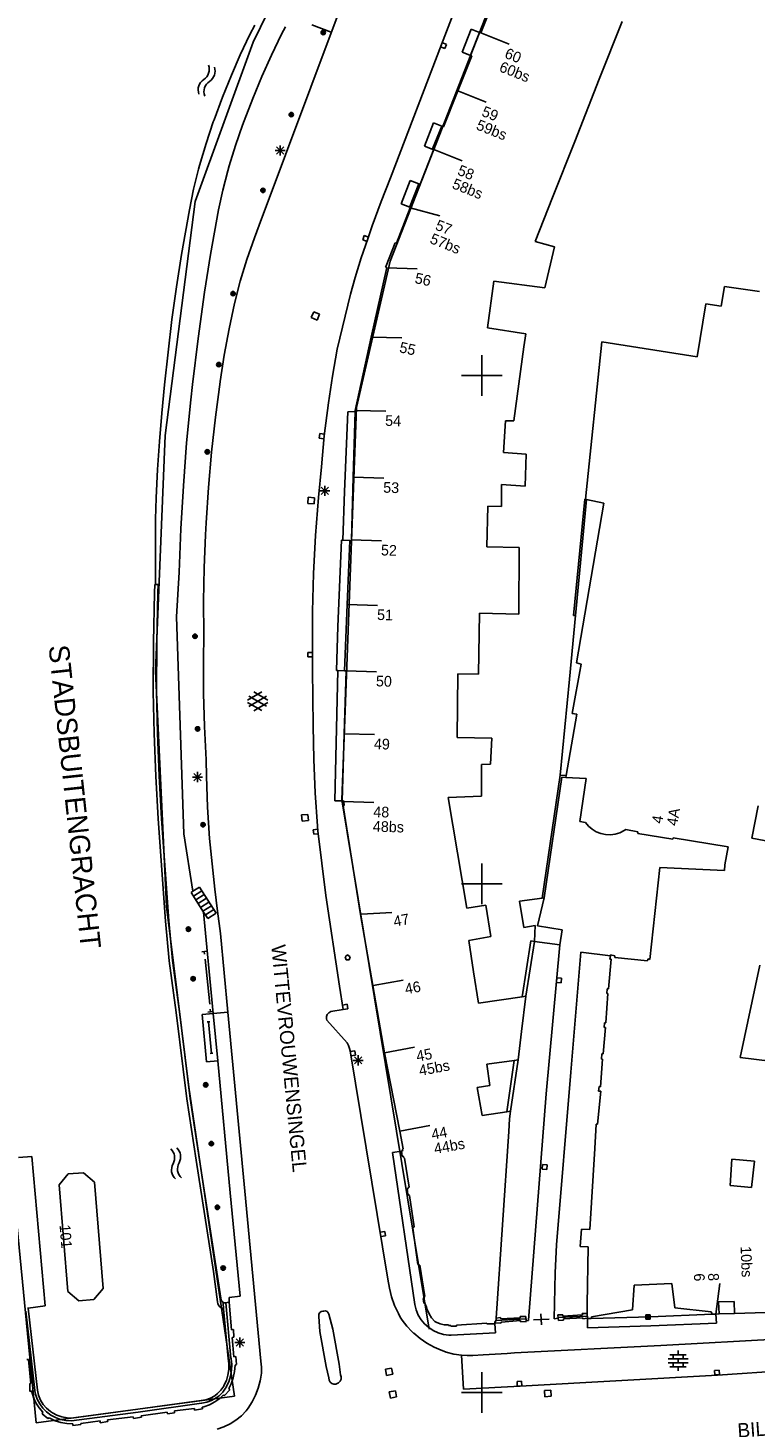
# Model space of a CAD drawing. Header units: millimetres. Extents: x 135944 to 142000, y 454200 to 456692.
# Tile 137 of 153: x 137105 to 137177, y 456347 to 456484. Entities that reach past the tile are written whole.
import ezdxf
from ezdxf.enums import TextEntityAlignment as Align

# ---------------------------------------------------------------- set-up
doc = ezdxf.new("R2010")
doc.units = ezdxf.units.MM
for name, color, linetype in [('TotaalGBKN2013_Bistad', 251, 'Continuous'), ('TotaalGBKN2013X$0$Contouren', 251, 'Continuous'), ('TotaalGBKN2013X$0$Xref', 251, 'Continuous')]:
    doc.layers.add(name, color=color, linetype=linetype)
doc.styles.add('TotaalGBKN2013X$0$GBKN binnenstad 2009$0$Standard', font='txt')

# ---------------------------------------------------------------- blocks, each defined once
blk = doc.blocks.new('TotaalGBKN2013X$0$GBKN binnenstad 2009')
at = {"layer": 'TotaalGBKN2013_Bistad'}
for p, q in [((137152773, 456500000), (137146049, 456482542)), ((137151242, 456487080), (137149912, 456483696)), ((137127188, 456483503), (137127670, 456484436)), ((137128088, 456464783), (137135760, 456485257)), ((137130307, 456483561), (137130672, 456484267)), ((137135193, 456483743), (137133264, 456484470)), ((137148059, 456481778), (137148946, 456484052)), ((137148946, 456484052), (137149782, 456483726)), ((137163817, 456484793), (137161569, 456479114)), ((137126238, 456481534), (137127188, 456483503)), ((137129298, 456481493), (137130307, 456483561)), ((137146537, 456482549), (137146119, 456482716)), ((137149782, 456483726), (137148900, 456481489)), ((137149912, 456483696), (137149782, 456483726)), ((137149912, 456483696), (137152697, 456482580)), ((137125361, 456479531), (137126238, 456481534)), ((137128361, 456479391), (137129298, 456481493)), ((137146049, 456482542), (137141025, 456469437)), ((137145952, 456482298), (137146370, 456482131)), ((137146370, 456482131), (137146537, 456482549)), ((137149010, 456481430), (137147638, 456477992)), ((137149003, 456481411), (137148059, 456481778)), ((137148900, 456481489), (137149010, 456481430)), ((137124482, 456477341), (137125361, 456479531)), ((137127466, 456477226), (137128361, 456479391)), ((137161569, 456479114), (137159150, 456473005)), ((137123657, 456475130), (137124482, 456477341)), ((137126612, 456475045), (137127466, 456477226)), ((137147638, 456477992), (137146222, 456474443)), ((137147650, 456477987), (137150435, 456476871)), ((137122868, 456472786), (137123581, 456474917)), ((137123581, 456474917), (137123657, 456475130)), ((137125753, 456472620), (137126450, 456474615)), ((137126450, 456474615), (137126612, 456475045)), ((137144354, 456472549), (137145241, 456474823)), ((137146077, 456474497), (137145164, 456472278)), ((137145241, 456474823), (137146077, 456474497)), ((137146222, 456474443), (137146077, 456474497)), ((137159150, 456473005), (137156965, 456467487)), ((137122231, 456470631), (137122868, 456472786)), ((137125131, 456470601), (137125753, 456472620)), ((137129652, 456472106), (137130652, 456472106)), ((137129798, 456471752), (137130506, 456472460)), ((137130506, 456471752), (137129798, 456472460)), ((137130152, 456471606), (137130152, 456472606)), ((137145284, 456472233), (137143934, 456468790)), ((137145268, 456472193), (137144354, 456472549)), ((137145164, 456472278), (137145284, 456472233)), ((137145272, 456472202), (137148057, 456471086)), ((137121643, 456468296), (137122137, 456470285)), ((137122137, 456470285), (137122231, 456470631)), ((137124994, 456470113), (137125131, 456470601)), ((137124508, 456468203), (137124994, 456470113)), ((137141025, 456469437), (137140089, 456467086)), ((137142081, 456466882), (137142968, 456469156)), ((137142968, 456469156), (137143804, 456468830)), ((137121227, 456466289), (137121643, 456468296)), ((137124100, 456466275), (137124508, 456468203)), ((137143804, 456468830), (137142896, 456466495)), ((137143934, 456468790), (137143804, 456468830)), ((137156965, 456467487), (137155259, 456463179)), ((137120451, 456461901), (137121227, 456466289)), ((137123301, 456461901), (137124100, 456466275)), ((137140089, 456467086), (137139227, 456464706)), ((137141597, 456463002), (137142966, 456466470)), ((137142920, 456466556), (137142081, 456466882)), ((137142896, 456466495), (137142966, 456466470)), ((137142965, 456466468), (137145864, 456465693)), ((137127620, 456463535), (137128088, 456464783)), ((137126890, 456461409), (137127620, 456463535)), ((137138803, 456463439), (137138126, 456461543)), ((137138430, 456463740), (137138282, 456463315)), ((137138855, 456463593), (137138430, 456463740)), ((137139227, 456464706), (137138803, 456463439)), ((137138282, 456463315), (137138707, 456463168)), ((137140598, 456460781), (137141477, 456463037)), ((137141477, 456463037), (137141597, 456463002)), ((137157163, 456462642), (137155259, 456463179)), ((137156209, 456458622), (137157163, 456462642)), ((137119949, 456458702), (137120451, 456461901)), ((137122716, 456458175), (137123301, 456461901)), ((137126237, 456459258), (137126890, 456461409)), ((137138126, 456461543), (137137525, 456459621)), ((137140654, 456460608), (137139132, 456453768)), ((137140519, 456460632), (137140598, 456460781)), ((137140654, 456460608), (137140519, 456460632)), ((137125660, 456457085), (137126237, 456459258)), ((137137525, 456459621), (137137079, 456457989)), ((137140647, 456460574), (137143646, 456460486)), ((137151199, 456459258), (137150568, 456454662)), ((137151199, 456459258), (137156209, 456458622)), ((137119509, 456455494), (137119949, 456458702)), ((137122079, 456453643), (137122716, 456458175)), ((137137079, 456457989), (137135759, 456452580)), ((137173577, 456456822), (137173877, 456458740)), ((137173877, 456458740), (137177346, 456458234)), ((137125127, 456454594), (137125660, 456457085)), ((137171188, 456451809), (137172054, 456457030)), ((137172054, 456457030), (137173577, 456456822)), ((137119121, 456452280), (137119509, 456455494)), ((137133466, 456456249), (137133222, 456455679)), ((137133222, 456455679), (137133792, 456455435)), ((137134036, 456456005), (137133466, 456456249)), ((137133792, 456455435), (137134036, 456456005)), ((137124653, 456452000), (137125127, 456454594)), ((137139132, 456453768), (137137555, 456446558)), ((137139132, 456453768), (137142131, 456453680)), ((137150568, 456454662), (137154326, 456454103)), ((137154326, 456454103), (137154149, 456452811)), ((137121521, 456449101), (137122079, 456453643)), ((137135759, 456452580), (137135302, 456449939)), ((137154149, 456452811), (137153153, 456445541)), ((137160215, 456437832), (137161833, 456453291)), ((137161833, 456453291), (137171188, 456451809)), ((137118771, 456449061), (137119121, 456452280)), ((137124257, 456449393), (137124653, 456452000)), ((137150000, 456450000), (137150000, 456452000)), ((137135302, 456449939), (137134904, 456447288)), ((137148000, 456450000), (137150000, 456450000)), ((137150000, 456450000), (137152000, 456450000)), ((137150000, 456448000), (137150000, 456450000)), ((137118504, 456446291), (137118771, 456449061)), ((137121359, 456447611), (137121521, 456449101)), ((137123787, 456445905), (137124252, 456449358)), ((137124252, 456449358), (137124257, 456449393)), ((137120955, 456443382), (137121359, 456447611)), ((137134904, 456447288), (137134492, 456444049)), ((137118271, 456443517), (137118504, 456446291)), ((137123401, 456442443), (137123787, 456445905)), ((137136820, 456446433), (137136505, 456438570)), ((137137551, 456446435), (137136820, 456446433)), ((137137551, 456446435), (137137354, 456439984)), ((137137555, 456446558), (137137551, 456446435)), ((137137555, 456446558), (137140554, 456446470)), ((137152321, 456445527), (137152127, 456442416)), ((137153153, 456445541), (137152321, 456445527)), ((137134069, 456444272), (137134014, 456443825)), ((137134515, 456444217), (137134069, 456444272)), ((137118080, 456440741), (137118271, 456443517)), ((137120631, 456439147), (137120955, 456443382)), ((137134014, 456443825), (137134461, 456443770)), ((137134492, 456444049), (137134234, 456441023)), ((137123095, 456438973), (137123401, 456442443)), ((137152127, 456442416), (137154358, 456442258)), ((137154358, 456442258), (137154272, 456439116)), ((137117941, 456437961), (137118080, 456440741)), ((137134234, 456441023), (137133929, 456438002)), ((137137354, 456439984), (137137165, 456433818)), ((137137361, 456439984), (137140360, 456439896)), ((137120386, 456434906), (137120631, 456439147)), ((137122869, 456435497), (137123095, 456438973)), ((137134062, 456438650), (137135062, 456438650)), ((137134208, 456438296), (137134916, 456439004)), ((137134916, 456438296), (137134208, 456439004)), ((137134562, 456438150), (137134562, 456439150)), ((137151934, 456437124), (137151953, 456439280)), ((137154272, 456439116), (137151953, 456439280)), ((137117881, 456435849), (137117941, 456437961)), ((137132922, 456438024), (137132872, 456437406)), ((137132872, 456437406), (137133490, 456437356)), ((137133540, 456437974), (137132922, 456438024)), ((137133490, 456437356), (137133540, 456437974)), ((137133929, 456438002), (137133651, 456434271)), ((137136505, 456438570), (137136337, 456433805)), ((137160161, 456437844), (137159028, 456426389)), ((137160316, 456437809), (137159233, 456426384)), ((137162016, 456437428), (137159333, 456421724)), ((137160215, 456437832), (137160161, 456437844)), ((137160215, 456437832), (137160316, 456437809)), ((137160316, 456437809), (137162016, 456437428)), ((137117881, 456429450), (137117881, 456435849)), ((137150504, 456433152), (137150613, 456437138)), ((137150613, 456437138), (137151934, 456437124)), ((137120221, 456430661), (137120386, 456434906)), ((137122804, 456434339), (137122869, 456435497)), ((137122676, 456431070), (137122804, 456434339)), ((137133651, 456434271), (137133454, 456430534)), ((137136192, 456433816), (137135846, 456425323)), ((137136337, 456433805), (137136192, 456433816)), ((137137017, 456433752), (137136337, 456433805)), ((137137017, 456433752), (137136758, 456427471)), ((137137017, 456433752), (137137162, 456433727)), ((137137139, 456433819), (137140138, 456433731)), ((137137162, 456433727), (137137165, 456433818)), ((137150504, 456433152), (137153688, 456433065)), ((137153688, 456433065), (137153663, 456426520)), ((137119951, 456426261), (137120221, 456430661)), ((137122628, 456427798), (137122676, 456431070)), ((137133454, 456430534), (137133336, 456426795)), ((137117784, 456428635), (137117808, 456429452)), ((137117808, 456429452), (137117881, 456429450)), ((137118141, 456429442), (137117881, 456429450)), ((137118117, 456428626), (137118141, 456429442)), ((137117687, 456423777), (137117784, 456428635)), ((137118020, 456423774), (137118117, 456428626)), ((137122660, 456424527), (137122628, 456427798)), ((137120671, 456404911), (137119951, 456426261)), ((137133336, 456426795), (137133331, 456426541)), ((137133331, 456426541), (137133335, 456421036)), ((137136758, 456427471), (137136489, 456420956)), ((137136756, 456427471), (137139755, 456427383)), ((137149763, 456426607), (137149684, 456420641)), ((137153663, 456426520), (137149763, 456426607)), ((137158636, 456420135), (137159233, 456426384)), ((137159028, 456426389), (137159233, 456426384)), ((137135846, 456425323), (137135719, 456420985)), ((137117670, 456418918), (137117687, 456423777)), ((137118003, 456418920), (137118020, 456423774)), ((137122609, 456421981), (137122660, 456424527)), ((137133330, 456422769), (137132880, 456422770)), ((137132880, 456422770), (137132880, 456422320)), ((137132880, 456422320), (137133330, 456422319)), ((137122615, 456418724), (137122609, 456421981)), ((137133335, 456421036), (137133395, 456415531)), ((137135822, 456420976), (137135540, 456408160)), ((137135719, 456420985), (137135822, 456420976)), ((137135822, 456420976), (137136489, 456420956)), ((137136644, 456420937), (137136462, 456414770)), ((137136489, 456420956), (137136644, 456420937)), ((137136644, 456420947), (137139643, 456420859)), ((137159779, 456421620), (137158889, 456416754)), ((137159333, 456421724), (137159779, 456421620)), ((137147639, 456420643), (137147594, 456414404)), ((137149684, 456420641), (137147639, 456420643)), ((137157706, 456410703), (137158636, 456420135)), ((137117754, 456414783), (137117670, 456418918)), ((137118087, 456414816), (137118003, 456418920)), ((137122700, 456415469), (137122615, 456418724)), ((137126953, 456418066), (137128355, 456418875)), ((137127090, 456417453), (137128823, 456418452)), ((137128823, 456417464), (137127091, 456418466)), ((137128953, 456418083), (137127567, 456418884)), ((137128354, 456417043), (137126953, 456417852)), ((137127567, 456417034), (137128953, 456417834)), ((137159372, 456416707), (137158297, 456410670)), ((137158889, 456416754), (137159372, 456416707)), ((137122866, 456412217), (137122700, 456415469)), ((137133395, 456415531), (137133463, 456412242)), ((137117919, 456410585), (137117754, 456414783)), ((137118251, 456410613), (137118087, 456414816)), ((137136462, 456414770), (137136266, 456408159)), ((137136445, 456414771), (137139444, 456414683)), ((137150999, 456414339), (137147594, 456414404)), ((137150851, 456411762), (137150999, 456414339)), ((137122897, 456410612), (137122866, 456412217)), ((137133463, 456412242), (137133610, 456408956)), ((137149971, 456408639), (137149981, 456411735)), ((137149981, 456411735), (137150851, 456411762)), ((137118164, 456406390), (137117919, 456410585)), ((137118496, 456406414), (137118251, 456410613)), ((137121523, 456410507), (137122523, 456410507)), ((137121669, 456410153), (137122377, 456410861)), ((137122377, 456410153), (137121669, 456410861)), ((137122023, 456410007), (137122023, 456411007)), ((137123018, 456407534), (137122897, 456410612)), ((137155935, 456398601), (137157706, 456410703)), ((137156141, 456398628), (137157878, 456410493)), ((137157706, 456410703), (137158297, 456410670)), ((137157878, 456410493), (137158262, 456410471)), ((137158297, 456410670), (137158262, 456410471)), ((137158262, 456410471), (137160261, 456410359)), ((137160261, 456410359), (137159644, 456406142)), ((137133610, 456408956), (137133838, 456405674)), ((137146683, 456408508), (137149971, 456408639)), ((137146683, 456408508), (137148541, 456397633)), ((137123219, 456404460), (137123018, 456407534)), ((137135540, 456408160), (137136266, 456408159)), ((137136401, 456408155), (137136266, 456408159)), ((137136376, 456407680), (137136466, 456407725)), ((137138077, 456397009), (137136376, 456407680)), ((137136385, 456408090), (137139384, 456408002)), ((137136411, 456408092), (137136401, 456408155)), ((137136466, 456407725), (137136411, 456408092)), ((137176594, 456404490), (137177195, 456407679)), ((137118882, 456396351), (137118164, 456406390)), ((137119214, 456396378), (137118496, 456406414)), ((137132893, 456406841), (137132274, 456406794)), ((137132274, 456406794), (137132321, 456406175)), ((137132321, 456406175), (137132940, 456406222)), ((137132940, 456406222), (137132893, 456406841)), ((137133838, 456405674), (137133876, 456405214)), ((137159644, 456406142), (137160205, 456406045)), ((137160205, 456406045), (137160508, 456405679)), ((137160508, 456405679), (137160867, 456405369)), ((137121579, 456399297), (137120671, 456404911)), ((137123733, 456399490), (137123219, 456404460)), ((137133861, 456405378), (137133413, 456405332)), ((137133413, 456405332), (137133459, 456404885)), ((137133459, 456404885), (137133907, 456404931)), ((137133876, 456405214), (137134251, 456402031)), ((137160867, 456405369), (137161274, 456405124)), ((137161274, 456405124), (137161716, 456404950)), ((137161716, 456404950), (137162180, 456404853)), ((137162180, 456404853), (137162655, 456404835)), ((137162655, 456404835), (137163126, 456404897)), ((137163126, 456404897), (137163580, 456405036)), ((137163580, 456405036), (137164003, 456405250)), ((137164003, 456405250), (137164177, 456405366)), ((137164177, 456405366), (137165377, 456405128)), ((137165377, 456405128), (137165357, 456404953)), ((137165357, 456404953), (137168818, 456404407)), ((137168818, 456404407), (137168853, 456404537)), ((137168853, 456404537), (137174259, 456403638)), ((137176594, 456404490), (137179864, 456403864)), ((137174259, 456403638), (137173934, 456401880)), ((137134251, 456402031), (137134657, 456398851)), ((137150000, 456400000), (137150000, 456402000)), ((137167521, 456401622), (137166550, 456392570)), ((137173901, 456401330), (137167521, 456401622)), ((137173934, 456401880), (137173901, 456401330)), ((137121384, 456399172), (137121579, 456399297)), ((137122626, 456397226), (137121384, 456399172)), ((137122210, 456399699), (137121579, 456399297)), ((137122447, 456399329), (137121621, 456398802)), ((137122682, 456398960), (137121856, 456398433)), ((137123859, 456397115), (137122210, 456399699)), ((137123988, 456397309), (137123733, 456399490)), ((137134657, 456398851), (137135989, 456389947)), ((137148000, 456400000), (137150000, 456400000)), ((137150000, 456400000), (137152000, 456400000)), ((137150000, 456398000), (137150000, 456400000)), ((137122918, 456398591), (137122092, 456398064)), ((137123153, 456398222), (137122327, 456397695)), ((137123389, 456397853), (137122563, 456397326)), ((137123624, 456397484), (137122798, 456396957)), ((137124275, 456395132), (137123988, 456397309)), ((137150391, 456397916), (137148541, 456397633)), ((137150878, 456394842), (137150391, 456397916)), ((137153727, 456398315), (137155935, 456398601)), ((137154132, 456395720), (137153727, 456398315)), ((137156141, 456398628), (137155484, 456395892)), ((137156141, 456398628), (137155935, 456398601)), ((137119247, 456392442), (137118882, 456396351)), ((137119578, 456392480), (137119214, 456396378)), ((137122626, 456397226), (137123576, 456387259)), ((137122626, 456397226), (137123033, 456396588)), ((137123033, 456396588), (137123859, 456397115)), ((137139294, 456389999), (137138077, 456397009)), ((137138150, 456397013), (137141145, 456397184)), ((137125016, 456387387), (137124275, 456395132)), ((137148730, 456394452), (137150878, 456394842)), ((137155269, 456395902), (137154132, 456395720)), ((137155183, 456394355), (137155269, 456395902)), ((137155484, 456395892), (137157929, 456395477)), ((137157929, 456395477), (137157678, 456393998)), ((137122444, 456393331), (137122942, 456393383)), ((137122693, 456393357), (137122719, 456393108)), ((137149202, 456391342), (137148730, 456394452)), ((137153971, 456388898), (137154824, 456394411)), ((137154347, 456388952), (137155183, 456394355)), ((137154824, 456394411), (137155183, 456394355)), ((137155183, 456394355), (137157678, 456393998)), ((137156353, 456379361), (137157678, 456393998)), ((137158758, 456381508), (137159742, 456393286)), ((137159742, 456393286), (137162656, 456392934)), ((137119926, 456387372), (137119247, 456392442)), ((137120256, 456387414), (137119578, 456392480)), ((137122769, 456392610), (137123223, 456388178)), ((137136801, 456393022), (137136551, 456392840)), ((137136551, 456392840), (137136655, 456392522)), ((137136655, 456392522), (137136948, 456392522)), ((137137051, 456392840), (137136801, 456393022)), ((137136948, 456392522), (137137051, 456392840)), ((137162479, 456389686), (137162735, 456392591)), ((137162615, 456392617), (137162656, 456392934)), ((137162735, 456392591), (137162615, 456392617)), ((137162669, 456393033), (137162656, 456392934)), ((137163096, 456392941), (137162669, 456393033)), ((137163091, 456392771), (137163096, 456392941)), ((137166320, 456392450), (137163091, 456392771)), ((137166345, 456392620), (137166320, 456392450)), ((137166550, 456392570), (137166345, 456392620)), ((137177355, 456392027), (137175444, 456382922)), ((137139319, 456390003), (137142270, 456390548)), ((137149666, 456388285), (137149202, 456391342)), ((137157400, 456390756), (137157364, 456390308)), ((137157848, 456390720), (137157400, 456390756)), ((137157812, 456390272), (137157848, 456390720)), ((137135989, 456389947), (137136371, 456387650)), ((137140441, 456383391), (137139294, 456389999)), ((137157364, 456390308), (137157812, 456390272)), ((137162217, 456386349), (137162409, 456389225)), ((137162314, 456389215), (137162354, 456389691)), ((137162409, 456389225), (137162314, 456389215)), ((137162354, 456389691), (137162479, 456389686)), ((137123302, 456387431), (137123277, 456387680)), ((137136371, 456387650), (137135138, 456387446)), ((137136743, 456388163), (137136300, 456388089)), ((137136373, 456387645), (137136817, 456387719)), ((137136817, 456387719), (137136743, 456388163)), ((137153971, 456388898), (137149666, 456388285)), ((137153919, 456385484), (137154347, 456388952)), ((137153971, 456388898), (137154347, 456388952)), ((137120978, 456378862), (137119926, 456387372)), ((137121308, 456378907), (137120256, 456387414)), ((137123575, 456387265), (137122484, 456387162)), ((137122484, 456387162), (137122924, 456382516)), ((137123239, 456386452), (137122966, 456386426)), ((137123551, 456387456), (137123053, 456387406)), ((137123396, 456383342), (137123103, 456386439)), ((137124015, 456382619), (137123575, 456387265)), ((137125016, 456387387), (137123576, 456387259)), ((137125016, 456387387), (137126698, 456369802)), ((137134712, 456386970), (137134710, 456386748)), ((137134710, 456386748), (137134753, 456386602)), ((137134793, 456387177), (137134712, 456386970)), ((137134753, 456386602), (137136765, 456384371)), ((137134941, 456387343), (137134793, 456387177)), ((137135138, 456387446), (137134941, 456387343)), ((137162046, 456385869), (137162072, 456386339)), ((137162072, 456386339), (137162217, 456386349)), ((137153577, 456382706), (137153919, 456385484)), ((137161954, 456383293), (137162171, 456385874)), ((137162171, 456385874), (137162046, 456385869)), ((137136765, 456384371), (137136893, 456384109)), ((137136893, 456384109), (137136991, 456383830)), ((137136991, 456383830), (137137043, 456383605)), ((137137043, 456383605), (137140771, 456361148)), ((137137500, 456383606), (137137056, 456383532)), ((137137573, 456383162), (137137500, 456383606)), ((137140441, 456383391), (137143392, 456383936)), ((137122924, 456382516), (137124015, 456382619)), ((137123533, 456383355), (137123260, 456383329)), ((137124015, 456382619), (137125233, 456369614)), ((137137129, 456383088), (137137573, 456383162)), ((137137341, 456382653), (137138341, 456382653)), ((137137487, 456382299), (137138195, 456383007)), ((137138195, 456382299), (137137487, 456383007)), ((137137841, 456382153), (137137841, 456383153)), ((137141927, 456375704), (137140441, 456383391)), ((137150493, 456382284), (137153205, 456382655)), ((137150796, 456380173), (137150493, 456382284)), ((137153205, 456382655), (137152470, 456377603)), ((137153577, 456382706), (137152843, 456377660)), ((137153577, 456382706), (137153205, 456382655)), ((137161694, 456380055), (137161898, 456382769)), ((137161788, 456382774), (137161824, 456383293)), ((137161898, 456382769), (137161788, 456382774)), ((137161824, 456383293), (137161954, 456383293)), ((137175444, 456382922), (137182336, 456382108)), ((137157369, 456364519), (137158758, 456381508)), ((137149545, 456379972), (137150796, 456380173)), ((137150038, 456377229), (137149545, 456379972)), ((137161397, 456376386), (137161704, 456379636)), ((137161500, 456379630), (137161544, 456380075)), ((137161704, 456379636), (137161500, 456379630)), ((137161544, 456380075), (137161694, 456380055)), ((137121886, 456372831), (137120978, 456378862)), ((137122215, 456372881), (137121308, 456378907)), ((137154588, 456357120), (137156353, 456379361)), ((137150038, 456377229), (137152470, 456377603)), ((137152470, 456377603), (137152843, 456377660)), ((137152666, 456375664), (137152725, 456376905)), ((137152725, 456376905), (137152843, 456377660)), ((137141927, 456375704), (137144878, 456376249)), ((137142266, 456373950), (137141927, 456375704)), ((137151412, 456357301), (137152666, 456375664)), ((137161119, 456373978), (137161268, 456376387)), ((137161268, 456376387), (137161397, 456376386)), ((137142186, 456373915), (137142266, 456373950)), ((137142225, 456373790), (137142186, 456373915)), ((137161119, 456373978), (137160628, 456366010)), ((137105711, 456373211), (137104414, 456373095)), ((137107031, 456358531), (137105711, 456373211)), ((137123582, 456361887), (137121886, 456372831)), ((137124325, 456359271), (137122215, 456372881)), ((137142090, 456373740), (137141200, 456373609)), ((137141200, 456373609), (137143410, 456358635)), ((137142090, 456373740), (137142225, 456373790)), ((137142170, 456373239), (137142090, 456373740)), ((137142270, 456373249), (137142170, 456373239)), ((137142305, 456373139), (137142270, 456373249)), ((137142399, 456373054), (137142305, 456373139)), ((137142843, 456370190), (137142399, 456373054)), ((137174436, 456370354), (137174623, 456372935)), ((137174623, 456372935), (137176852, 456372757)), ((137176852, 456372757), (137176533, 456370170)), ((137109307, 456371483), (137108393, 456370404)), ((137110802, 456371606), (137109307, 456371483)), ((137111881, 456370692), (137110802, 456371606)), ((137155986, 456372409), (137155950, 456371961)), ((137155950, 456371961), (137156398, 456371925)), ((137156434, 456372373), (137155986, 456372409)), ((137156398, 456371925), (137156434, 456372373)), ((137108393, 456370404), (137109258, 456359939)), ((137112747, 456360228), (137111881, 456370692)), ((137126698, 456369802), (137128256, 456353086)), ((137142643, 456370010), (137142753, 456370055)), ((137142728, 456369484), (137142643, 456370010)), ((137142743, 456370165), (137142843, 456370190)), ((137142753, 456370055), (137142743, 456370165)), ((137176533, 456370170), (137174436, 456370354)), ((137125233, 456369614), (137126215, 456359473)), ((137142798, 456369489), (137142728, 456369484)), ((137142803, 456369389), (137142798, 456369489)), ((137142898, 456369369), (137142803, 456369389)), ((137143352, 456366270), (137142898, 456369369)), ((137140450, 456365839), (137140006, 456365765)), ((137140523, 456365395), (137140450, 456365839)), ((137143721, 456362584), (137143207, 456366160)), ((137143207, 456366160), (137143272, 456366140)), ((137143242, 456366245), (137143352, 456366270)), ((137143272, 456366140), (137143242, 456366245)), ((137159824, 456366066), (137159683, 456364364)), ((137160628, 456366010), (137159824, 456366066)), ((137140079, 456365321), (137140523, 456365395)), ((137157213, 456361776), (137157369, 456364519)), ((137159683, 456364364), (137160473, 456364315)), ((137160473, 456364315), (137160366, 456358693)), ((137123985, 456358907), (137123582, 456361887)), ((137143831, 456362584), (137143721, 456362584)), ((137143841, 456362489), (137143831, 456362584)), ((137143921, 456362504), (137143841, 456362489)), ((137144385, 456359423), (137143921, 456362504)), ((137157130, 456357230), (137157213, 456361776)), ((137111832, 456359149), (137112747, 456360228)), ((137140771, 456361148), (137140911, 456360269)), ((137140911, 456360269), (137141130, 456359407)), ((137164986, 456360551), (137164829, 456358114)), ((137168707, 456360700), (137164986, 456360551)), ((137169001, 456358327), (137168707, 456360700)), ((137173418, 456360728), (137173046, 456357706)), ((137109258, 456359939), (137110338, 456359025)), ((137110338, 456359025), (137111832, 456359149)), ((137124036, 456358705), (137123985, 456358907)), ((137124338, 456359099), (137124325, 456359271)), ((137124425, 456358940), (137124338, 456359099)), ((137124572, 456358834), (137124425, 456358940)), ((137124750, 456358800), (137124535, 456358766)), ((137124585, 456358229), (137124535, 456358766)), ((137124750, 456358800), (137124572, 456358834)), ((137125156, 456358864), (137124750, 456358800)), ((137125311, 456353366), (137124802, 456358814)), ((137126215, 456359473), (137125135, 456359349)), ((137125135, 456359349), (137125156, 456358864)), ((137125156, 456358864), (137125383, 456356156)), ((137141130, 456359407), (137141425, 456358568)), ((137144240, 456359248), (137144340, 456359283)), ((137144300, 456358766), (137144240, 456359248)), ((137144390, 456358776), (137144300, 456358766)), ((137144325, 456359403), (137144385, 456359423)), ((137144340, 456359283), (137144325, 456359403)), ((137144451, 456358581), (137144390, 456358776)), ((137174829, 456358935), (137173315, 456358904)), ((137173315, 456358904), (137173364, 456357719)), ((137174864, 456357773), (137174829, 456358935)), ((137106007, 456350181), (137105119, 456357996)), ((137105287, 456358294), (137105356, 456358304)), ((137105356, 456358304), (137107031, 456358531)), ((137105356, 456358304), (137106275, 456350211)), ((137124164, 456358490), (137124036, 456358705)), ((137124354, 456358326), (137124164, 456358490)), ((137124585, 456358229), (137124354, 456358326)), ((137125042, 456353341), (137124585, 456358229)), ((137133956, 456357470), (137133963, 456357659)), ((137134066, 456356003), (137133956, 456357470)), ((137133963, 456357659), (137134047, 456357829)), ((137134047, 456357829), (137134192, 456357949)), ((137134192, 456357949), (137134374, 456358000)), ((137134374, 456358000), (137134441, 456357999)), ((137134441, 456357999), (137134614, 456358016)), ((137134614, 456358016), (137134776, 456357955)), ((137134776, 456357955), (137134895, 456357829)), ((137134895, 456357829), (137134941, 456357698)), ((137134941, 456357698), (137135355, 456356222)), ((137141425, 456358568), (137141795, 456357759)), ((137141795, 456357759), (137141985, 456357405)), ((137141985, 456357405), (137142180, 456357117)), ((137143410, 456358635), (137143543, 456358112)), ((137143543, 456358112), (137143751, 456357614)), ((137143751, 456357614), (137144031, 456357153)), ((137144516, 456358566), (137144451, 456358581)), ((137144619, 456358166), (137144516, 456358566)), ((137144809, 456357730), (137144619, 456358166)), ((137145069, 456357332), (137144809, 456357730)), ((137151412, 456357301), (137151851, 456357382)), ((137151851, 456357382), (137151883, 456357250)), ((137153785, 456357472), (137154324, 456357484)), ((137153792, 456357339), (137153785, 456357472)), ((137154324, 456357484), (137154382, 456357053)), ((137155882, 456356637), (137155830, 456357721)), ((137157971, 456357629), (137157502, 456357630)), ((137157502, 456357630), (137157523, 456357296)), ((137157519, 456357356), (137160380, 456357487)), ((137157985, 456357502), (137157971, 456357629)), ((137159900, 456357642), (137157985, 456357502)), ((137160383, 456357768), (137159899, 456357775)), ((137159899, 456357775), (137159900, 456357642)), ((137160366, 456358693), (137160383, 456357768)), ((137160383, 456357768), (137160392, 456357292)), ((137160804, 456357449), (137160775, 456357274)), ((137166616, 456357436), (137160775, 456357274)), ((137164829, 456358114), (137160804, 456357449)), ((137166576, 456357647), (137166146, 456357647)), ((137166146, 456357647), (137166146, 456357217)), ((137166516, 456357587), (137166206, 456357587)), ((137166206, 456357587), (137166206, 456357277)), ((137166456, 456357527), (137166266, 456357527)), ((137166266, 456357527), (137166266, 456357337)), ((137166396, 456357467), (137166326, 456357467)), ((137166326, 456357467), (137166326, 456357397)), ((137166326, 456357397), (137166396, 456357397)), ((137166396, 456357397), (137166396, 456357467)), ((137166456, 456357337), (137166456, 456357527)), ((137166516, 456357277), (137166516, 456357587)), ((137166576, 456357217), (137166576, 456357647)), ((137172662, 456357690), (137166616, 456357436)), ((137172586, 456357931), (137169001, 456358327)), ((137172662, 456357690), (137172586, 456357931)), ((137172662, 456357690), (137173053, 456357706)), ((137173046, 456357706), (137173091, 456356807)), ((137173053, 456357706), (137173364, 456357719)), ((137173364, 456357719), (137174864, 456357773)), ((137177938, 456357859), (137174864, 456357773)), ((137125383, 456356156), (137125568, 456356176)), ((137125568, 456356176), (137125607, 456355437)), ((137134684, 456352560), (137134066, 456356003)), ((137135355, 456356222), (137135964, 456352778)), ((137142180, 456357117), (137142619, 456356535)), ((137142619, 456356535), (137143120, 456356005)), ((137143120, 456356005), (137143293, 456355846)), ((137144031, 456357153), (137144376, 456356738)), ((137144376, 456356738), (137144778, 456356378)), ((137144778, 456356378), (137145229, 456356082)), ((137145392, 456356983), (137145069, 456357332)), ((137145229, 456356082), (137145719, 456355855)), ((137145521, 456356905), (137145392, 456356983)), ((137145899, 456356738), (137145521, 456356905)), ((137146301, 456356647), (137145899, 456356738)), ((137146714, 456356636), (137146301, 456356647)), ((137146739, 456356571), (137146714, 456356636)), ((137146949, 456356591), (137146739, 456356571)), ((137146949, 456356521), (137146949, 456356591)), ((137147528, 456356532), (137146949, 456356521)), ((137150510, 456356807), (137147514, 456356602)), ((137147514, 456356602), (137147528, 456356532)), ((137150515, 456356742), (137150510, 456356807)), ((137151295, 456356761), (137150515, 456356742)), ((137151389, 456356971), (137151280, 456356967)), ((137151280, 456356967), (137151289, 456356847)), ((137151289, 456356847), (137151879, 456356800)), ((137151289, 456356847), (137151295, 456356761)), ((137151345, 456355863), (137151295, 456356761)), ((137151412, 456357301), (137151389, 456356971)), ((137151397, 456357064), (137154340, 456357257)), ((137151879, 456356800), (137151898, 456356927)), ((137151883, 456357250), (137153792, 456357339)), ((137151898, 456356927), (137153806, 456357073)), ((137153806, 456357073), (137153814, 456356946)), ((137153814, 456356946), (137154391, 456356990)), ((137154382, 456357053), (137154586, 456357090)), ((137154391, 456356990), (137154382, 456357053)), ((137154586, 456357090), (137154588, 456357120)), ((137155092, 456357143), (137156620, 456357215)), ((137157523, 456357296), (137157130, 456357230)), ((137157537, 456357073), (137157523, 456357296)), ((137158057, 456357098), (137157537, 456357073)), ((137159946, 456357326), (137158056, 456357231)), ((137158056, 456357231), (137158057, 456357098)), ((137159953, 456357238), (137159946, 456357326)), ((137160392, 456357292), (137159953, 456357238)), ((137160393, 456357263), (137160392, 456357292)), ((137160411, 456356363), (137160392, 456357292)), ((137160775, 456357274), (137160393, 456357263)), ((137160411, 456356363), (137166647, 456356537)), ((137166146, 456357217), (137166576, 456357217)), ((137166206, 456357277), (137166516, 456357277)), ((137166266, 456357337), (137166456, 456357337)), ((137166647, 456356537), (137173091, 456356807)), ((137125607, 456355437), (137125427, 456355397)), ((137125427, 456355397), (137125592, 456353510)), ((137125683, 456354915), (137126683, 456354915)), ((137125829, 456354561), (137126537, 456355269)), ((137126537, 456354561), (137125829, 456355269)), ((137126183, 456354415), (137126183, 456355415)), ((137143308, 456355832), (137143293, 456355846)), ((137143933, 456355308), (137143308, 456355832)), ((137144605, 456354847), (137143933, 456355308)), ((137145320, 456354455), (137144605, 456354847)), ((137145719, 456355855), (137146237, 456355704)), ((137146237, 456355704), (137146771, 456355630)), ((137146771, 456355630), (137146999, 456355623)), ((137146999, 456355623), (137151345, 456355863)), ((137179524, 456355266), (137167611, 456354606)), ((137125112, 456352815), (137125042, 456353341)), ((137125321, 456353323), (137125307, 456353395)), ((137125386, 456352752), (137125321, 456353323)), ((137125592, 456353510), (137125782, 456353545)), ((137125782, 456353545), (137125857, 456352739)), ((137145765, 456354245), (137145320, 456354455)), ((137146491, 456353975), (137145765, 456354245)), ((137147240, 456353781), (137146491, 456353975)), ((137148006, 456353666), (137147240, 456353781)), ((137148006, 456353666), (137148561, 456353632)), ((137148196, 456350324), (137148006, 456353666)), ((137148561, 456353632), (137149116, 456353640)), ((137149116, 456353640), (137150127, 456353712)), ((137152507, 456353822), (137150127, 456353712)), ((137153212, 456353905), (137152507, 456353822)), ((137167611, 456354606), (137153212, 456353905)), ((137168346, 456353314), (137170306, 456353314)), ((137168526, 456353714), (137170126, 456353714)), ((137168826, 456353314), (137168826, 456353714)), ((137169326, 456353714), (137169326, 456354114)), ((137169326, 456352914), (137169326, 456353314)), ((137169826, 456353314), (137169826, 456353714)), ((137105393, 456353231), (137105223, 456353231)), ((137105626, 456350889), (137105393, 456353231)), ((137125024, 456351709), (137125108, 456352259)), ((137125108, 456352259), (137125112, 456352815)), ((137125279, 456351610), (137125372, 456352178)), ((137125372, 456352178), (137125386, 456352752)), ((137125677, 456352049), (137125542, 456351431)), ((137125732, 456352679), (137125677, 456352049)), ((137125857, 456352739), (137125732, 456352679)), ((137128309, 456351889), (137128216, 456351296)), ((137128256, 456353086), (137128322, 456352489)), ((137128322, 456352489), (137128309, 456351889)), ((137134939, 456351424), (137134684, 456352560)), ((137135964, 456352778), (137136099, 456351747)), ((137141125, 456352400), (137140514, 456352291)), ((137140514, 456352291), (137140623, 456351680)), ((137141234, 456351789), (137141125, 456352400)), ((137150000, 456350000), (137150000, 456352000)), ((137168346, 456352914), (137170306, 456352914)), ((137168526, 456352514), (137170126, 456352514)), ((137168826, 456352514), (137168826, 456352914)), ((137169326, 456352114), (137169326, 456352514)), ((137169826, 456352514), (137169826, 456352914)), ((137173366, 456352202), (137172917, 456352177)), ((137172917, 456352177), (137172942, 456351728)), ((137187452, 456352673), (137173189, 456351715)), ((137173391, 456351753), (137173366, 456352202)), ((137105520, 456350107), (137105506, 456350889)), ((137105506, 456350889), (137105626, 456350889)), ((137124335, 456350240), (137124602, 456350631)), ((137124602, 456350631), (137124626, 456350674)), ((137124626, 456350674), (137124862, 456351177)), ((137124795, 456350426), (137124863, 456350545)), ((137124861, 456350542), (137125107, 456351062)), ((137124862, 456351177), (137125024, 456351709)), ((137125107, 456351062), (137125279, 456351610)), ((137125331, 456350834), (137125116, 456350393)), ((137125542, 456351431), (137125331, 456350834)), ((137128175, 456351129), (137127998, 456350420)), ((137128216, 456351296), (137128175, 456351129)), ((137134966, 456351216), (137134939, 456351424)), ((137135068, 456351027), (137134966, 456351216)), ((137135232, 456350889), (137135068, 456351027)), ((137135435, 456350819), (137135232, 456350889)), ((137135649, 456350828), (137135435, 456350819)), ((137135696, 456350839), (137135649, 456350828)), ((137135900, 456350937), (137135696, 456350839)), ((137136057, 456351099), (137135900, 456350937)), ((137136149, 456351305), (137136057, 456351099)), ((137136099, 456351747), (137136163, 456351531)), ((137136163, 456351531), (137136149, 456351305)), ((137140623, 456351680), (137141234, 456351789)), ((137153771, 456350619), (137148196, 456350324)), ((137153919, 456351104), (137153470, 456351079)), ((137153470, 456351079), (137153495, 456350630)), ((137153495, 456350630), (137153944, 456350655)), ((137173189, 456351715), (137153771, 456350619)), ((137153944, 456350655), (137153919, 456351104)), ((137172942, 456351728), (137173391, 456351753)), ((137105695, 456350152), (137105520, 456350107)), ((137105716, 456350052), (137105695, 456350152)), ((137105878, 456349500), (137105716, 456350052)), ((137106116, 456348975), (137105878, 456349500)), ((137106078, 456349832), (137106008, 456350170)), ((137106247, 456349337), (137106078, 456349832)), ((137106490, 456348874), (137106247, 456349337)), ((137106275, 456350211), (137106390, 456349723)), ((137106390, 456349723), (137106582, 456349259)), ((137106582, 456349259), (137106844, 456348832)), ((137116142, 456348343), (137122386, 456349206)), ((137122386, 456349206), (137122855, 456349288)), ((137122855, 456349288), (137123304, 456349447)), ((137123416, 456349202), (137122947, 456349033)), ((137123304, 456349447), (137123720, 456349679)), ((137123416, 456349202), (137123872, 456349460)), ((137123720, 456349679), (137124005, 456349899)), ((137124207, 456349413), (137123723, 456349068)), ((137123872, 456349460), (137124152, 456349669)), ((137124005, 456349899), (137124335, 456350240)), ((137124152, 456349669), (137124504, 456350022)), ((137124576, 456349753), (137124207, 456349413)), ((137124504, 456350022), (137124795, 456350426)), ((137124651, 456349668), (137124576, 456349753)), ((137125201, 456350273), (137124651, 456349668)), ((137125116, 456350393), (137125201, 456350273)), ((137127745, 456349734), (137127419, 456349080)), ((137127998, 456350420), (137127745, 456349734)), ((137141513, 456350169), (137140902, 456350060)), ((137140902, 456350060), (137141011, 456349449)), ((137141011, 456349449), (137141622, 456349558)), ((137141622, 456349558), (137141513, 456350169)), ((137148000, 456350000), (137150000, 456350000)), ((137150000, 456350000), (137152000, 456350000)), ((137150000, 456348000), (137150000, 456350000)), ((137156784, 456350241), (137156165, 456350206)), ((137156165, 456350206), (137156200, 456349587)), ((137156200, 456349587), (137156819, 456349622)), ((137156819, 456349622), (137156784, 456350241)), ((137106424, 456348488), (137106116, 456348975)), ((137106796, 456348049), (137106424, 456348488)), ((137106801, 456348454), (137106490, 456348874)), ((137106726, 456347909), (137106796, 456348049)), ((137107300, 456347453), (137106726, 456347909)), ((137107172, 456348086), (137106801, 456348454)), ((137106844, 456348832), (137107171, 456348452)), ((137107171, 456348452), (137107555, 456348128)), ((137107594, 456347778), (137107172, 456348086)), ((137107555, 456348128), (137107736, 456348008)), ((137108038, 456347539), (137107592, 456347780)), ((137107736, 456348008), (137108195, 456347765)), ((137108195, 456347765), (137108687, 456347595)), ((137109609, 456347485), (137116142, 456348343)), ((137116177, 456348075), (137109614, 456347215)), ((137122423, 456348939), (137116179, 456348076)), ((137119042, 456348080), (137116483, 456347708)), ((137119072, 456347890), (137119042, 456348080)), ((137119766, 456347989), (137119072, 456347890)), ((137121726, 456348437), (137119746, 456348189)), ((137119746, 456348189), (137119766, 456347989)), ((137121741, 456348261), (137121726, 456348437)), ((137122501, 456348380), (137121741, 456348261)), ((137122457, 456348942), (137122410, 456348937)), ((137122947, 456349033), (137122457, 456348942)), ((137122639, 456348589), (137122481, 456348546)), ((137122481, 456348546), (137122501, 456348380)), ((137123197, 456348792), (137122639, 456348589)), ((137123723, 456349068), (137123197, 456348792)), ((137126820, 456348199), (137126339, 456347709)), ((137127023, 456348465), (137126820, 456348199)), ((137127419, 456349080), (137127023, 456348465)), ((137107425, 456347513), (137107300, 456347453)), ((137107480, 456347482), (137107425, 456347513)), ((137108019, 456347227), (137107480, 456347482)), ((137108587, 456347046), (137108019, 456347227)), ((137108546, 456347353), (137108038, 456347539)), ((137109075, 456347245), (137108546, 456347353)), ((137109174, 456346943), (137108587, 456347046)), ((137108687, 456347595), (137109198, 456347502)), ((137109614, 456347215), (137109075, 456347245)), ((137109769, 456346920), (137109174, 456346943)), ((137109198, 456347502), (137109609, 456347485)), ((137109764, 456346744), (137109769, 456346920)), ((137110543, 456346844), (137109764, 456346744)), ((137112434, 456347207), (137110528, 456346944)), ((137110528, 456346944), (137110543, 456346844)), ((137112439, 456347021), (137112434, 456347207)), ((137113189, 456347152), (137112439, 456347021)), ((137115698, 456347614), (137113174, 456347297)), ((137113174, 456347297), (137113189, 456347152)), ((137115733, 456347449), (137115698, 456347614)), ((137116503, 456347558), (137115733, 456347449)), ((137116483, 456347708), (137116503, 456347558)), ((137124605, 456346618), (137123955, 456346396)), ((137125224, 456346913), (137124605, 456346618)), ((137125805, 456347279), (137125224, 456346913)), ((137126339, 456347709), (137125805, 456347279))]:
    blk.add_line(p, q, dxfattribs=at)
for centre, radius in [((137134401, 456483716), 215), ((137134401, 456483716), 155), ((137134401, 456483716), 95), ((137134401, 456483716), 35), ((137131252, 456475643), 215), ((137131252, 456475643), 155), ((137131252, 456475643), 95), ((137131252, 456475643), 35), ((137128459, 456468192), 215), ((137128459, 456468192), 155), ((137128459, 456468192), 95), ((137128459, 456468192), 35), ((137125524, 456458045), 215), ((137125524, 456458045), 155), ((137125524, 456458045), 95), ((137125524, 456458045), 35), ((137124119, 456451059), 215), ((137124119, 456451059), 155), ((137124119, 456451059), 95), ((137124119, 456451059), 35), ((137122987, 456442484), 215), ((137122987, 456442484), 155), ((137122987, 456442484), 95), ((137122987, 456442484), 35), ((137121778, 456424355), 215), ((137121778, 456424355), 155), ((137121778, 456424355), 95), ((137121778, 456424355), 35), ((137122035, 456415247), 215), ((137122035, 456415247), 155), ((137122035, 456415247), 95), ((137122035, 456415247), 35), ((137122567, 456405824), 215), ((137122567, 456405824), 155), ((137122567, 456405824), 95), ((137122567, 456405824), 35), ((137121129, 456395555), 215), ((137121129, 456395555), 155), ((137121129, 456395555), 95), ((137121129, 456395555), 35), ((137121593, 456390677), 215), ((137121593, 456390677), 155), ((137121593, 456390677), 95), ((137121593, 456390677), 35), ((137122836, 456380248), 215), ((137122836, 456380248), 155), ((137122836, 456380248), 95), ((137122836, 456380248), 35), ((137123385, 456374474), 215), ((137123385, 456374474), 155), ((137123385, 456374474), 95), ((137123385, 456374474), 35), ((137123981, 456368203), 215), ((137123981, 456368203), 155), ((137123981, 456368203), 95), ((137123981, 456368203), 35), ((137124549, 456362229), 215), ((137124549, 456362229), 155), ((137124549, 456362229), 95), ((137124549, 456362229), 35)]:
    blk.add_circle(centre, radius, dxfattribs=at)
for centre, radius, start, end in [((137121938.6, 456480111.3), 1239.8, 304.408225, 18.162272), ((137122508.2, 456479921.1), 1239.8, 304.408225, 18.162272), ((137123258.5, 456478090.6), 1174.3, 121.8258, 201.658264), ((137123828.1, 456477900.4), 1174.3, 121.8258, 201.658264), ((137118531.5, 456373072.9), 1239.8, 331.951103, 45.70515), ((137119124.6, 456373167.6), 1239.8, 331.951103, 45.70515), ((137121229.2, 456371986.3), 1174.3, 149.368678, 229.201142), ((137120636.2, 456371891.5), 1174.3, 149.368678, 229.201142)]:
    blk.add_arc(centre, radius, start, end, dxfattribs=at)
at = {"layer": 'TotaalGBKN2013_Bistad', "style": 'TotaalGBKN2013X$0$GBKN binnenstad 2009$0$Standard'}
for s, rotation, p in [('60', 338.1497, (137152364.1, 456481744.1)), ('60bs', 338.1497, (137151833.1, 456480416.1)), ('59', 338.1497, (137150101.1, 456476035.1)), ('59bs', 338.1497, (137149569.1, 456474709.1)), ('58', 338.1497, (137147724.1, 456470250.1)), ('58bs', 338.1497, (137147193.1, 456468922.1)), ('57', 338.59, (137145537.4, 456464853.6)), ('57bs', 338.1497, (137145008.1, 456463527.1)), ('56', 347.6649, (137143455.6, 456459605.8)), ('55', 347.6649, (137141938.6, 456452799.8)), ('54', 358.3124, (137140497.5, 456445568.8)), ('53', 358.3124, (137140303.5, 456438994.8)), ('52', 358.3124, (137140081.5, 456432830.8)), ('51', 358.3124, (137139698.5, 456426482.8)), ('50', 358.3124, (137139586.5, 456419957.8)), ('49', 358.3124, (137139387.5, 456413782.8)), ('48', 358.3124, (137139327.5, 456407101.8)), ('4A', 81.033, (137168718.4, 456405744.1)), ('48bs', 358.3124, (137139286.5, 456405672.8)), ('4', 81.033, (137167240.4, 456405959.1)), ('47', 10.4439, (137141310.5, 456396298.3)), ('46', 10.4439, (137142437.5, 456389662.3)), ('45', 10.4439, (137143559.5, 456383050.3)), ('45bs', 10.4439, (137143819.5, 456381644.3)), ('44', 10.4439, (137145045.5, 456375363.3)), ('44bs', 10.4439, (137145305.5, 456373957.3))]:
    blk.add_text(s, height=1054, rotation=rotation, dxfattribs=at).set_placement(p, align=Align.MIDDLE_LEFT)
blk.add_text('STADSBUITENGRACHT', height=2000, rotation=276.104578, dxfattribs=at).set_placement((137109347.7, 456423607.7), align=Align.TOP_LEFT)
for s, rotation, p in [('WITTEVROUWENSINGEL', 275.448775, (137129280, 456393961)), ('BILTSTRAAT', 3.9974, (137175216, 456345561))]:
    blk.add_text(s, height=1400, rotation=rotation, dxfattribs=at).set_placement(p)
for s, rotation, p in [('101', 274.6919, (137109159.7, 456364170.6)), ('10bs', 272.1458, (137176115.2, 456361328.6)), ('6', 272.1458, (137171431.2, 456360932.2)), ('8', 272.1458, (137172824.9, 456360958.2))]:
    blk.add_text(s, height=1054, rotation=rotation, dxfattribs=at).set_placement(p, align=Align.MIDDLE_RIGHT)

msp = doc.modelspace()

# ---------------------------------------------------------------- linework, layer by layer
at = {"layer": 'TotaalGBKN2013X$0$Contouren'}
for p, q in [((137140.98, 456461.22), (137163.88, 456519.69)), ((137127.5, 456482.77), (137132.76, 456493.58)), ((137092.62, 456485.6), (137106.15, 456347.02)), ((137121.8, 456467.09), (137127.5, 456482.77)), ((137118.84, 456444.1), (137121.8, 456467.09)), ((137137.67, 456446.85), (137140.98, 456461.22)), ((137136.23, 456408.27), (137137.67, 456446.85)), ((137117.89, 456420.93), (137118.84, 456444.1)), ((137118.96, 456397.77), (137117.89, 456420.93)), ((137144.84, 456356.23), (137136.23, 456408.27)), ((137121.17, 456380.02), (137118.96, 456397.77)), ((137125.67, 456349.65), (137121.17, 456380.02)), ((137106.15, 456347.02), (137125.67, 456349.65))]:
    msp.add_line(p, q, dxfattribs=at)

# ---------------------------------------------------------------- block references
at = {"layer": 'TotaalGBKN2013X$0$Xref', "xscale": 0.0009999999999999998, "yscale": 0.0009999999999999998, "zscale": 0.0009999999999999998}
msp.add_blockref('TotaalGBKN2013X$0$GBKN binnenstad 2009', (0, 0), dxfattribs=at)

doc.saveas('drawing.dxf')
